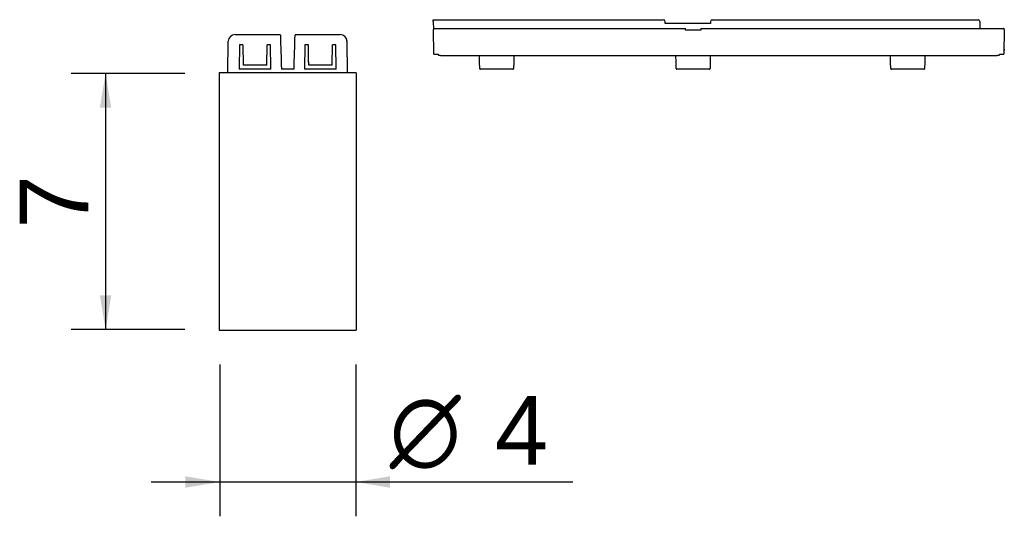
# Model space of a CAD drawing. Header units: millimetres. Extents: x 221 to 507, y 655 to 799.
import ezdxf
from ezdxf.enums import TextEntityAlignment as Align

# ---------------------------------------------------------------- set-up
doc = ezdxf.new("R2010")
doc.units = ezdxf.units.MM
doc.layers.add('Default', color=7, linetype='Continuous')
doc.layers.add('DV1_Default', color=7, linetype='Continuous')
doc.styles.add('SEACAD_Arial', font='arial.ttf')
doc.styles.add('SEACAD_Solid_Edge_ANSI1_Symbols', font='semeca1.ttf')
doc.dimstyles.new('Croquis', dxfattribs={"dimtxt": 20, "dimasz": 10, "dimexe": 10, "dimexo": 10, "dimgap": 5, "dimtad": 1, "dimdec": 0, "dimlfac": 0.1, "dimdsep": 46, "dimtxsty": 'SEACAD_Arial', "dimblk1": '_SE_FILLED', "dimblk2": '_SE_FILLED', "dimsah": 1, "dimcen": 10, "dimadec": 0, "dimazin": 0, "dimtfac": 0.5, "dimtdec": 3, "dimtmove": 0, "dimatfit": 3, "dimfxl": 1, "dimarcsym": 0})

# ---------------------------------------------------------------- blocks, each defined once
blk = doc.blocks.new('SE')
at = {"layer": 'DV1_Default', "color": 7, "linetype": 'Continuous'}
for p, q in [((4.71, 86.14), (17.67, 86.14)), ((22.33, 86.14), (35.27, 86.14)), ((35.27, 86.14), (35.28, 86.14)), ((2.55, 75), (2.71, 84.17)), ((26.1, 78.21), (26.02, 83.16)), ((37.44, 75), (37.28, 84.17)), ((5.96, 83.14), (5.83, 76.01)), ((6.96, 83.14), (5.96, 83.14)), ((6.96, 83.14), (6.96, 83.11)), ((6.96, 83.11), (7.07, 77.23)), ((13.88, 77.23), (13.98, 83.11)), ((14.97, 83.14), (13.98, 83.14)), ((13.98, 83.11), (13.98, 83.14)), ((15.1, 76.05), (14.97, 83.14)), ((25.02, 83.14), (24.9, 76.05)), ((25.01, 82.05), (25, 82.05)), ((26.02, 83.14), (25.02, 83.14)), ((32.93, 77.23), (33.04, 83.11)), ((34.04, 83.14), (33.04, 83.14)), ((34.16, 76.01), (34.04, 83.14)), ((26.12, 77.23), (26.11, 77.57)), ((0, 74.8), (0, 0.2)), ((39.8, 75), (0.2, 75)), ((15.1, 76.05), (6.56, 76.05)), ((13.88, 77.23), (7.07, 77.23)), ((21.83, 76.05), (18.17, 76.05)), ((33.39, 76.05), (24.9, 76.05)), ((32.93, 77.23), (26.12, 77.23)), ((33.42, 76.05), (33.39, 76.05)), ((37.4, 75.01), (37.4, 75.03)), ((40, 0.2), (40, 74.8)), ((0.2, 0), (39.8, 0))]:
    blk.add_line(p, q, dxfattribs=at)
for centre, radius, start, end in [((4.71, 84.14), 2, 90, 178.9978), ((17.67, 85.94), 0.2, 1.5013, 90), ((17.67, 85.94), 0.2, 1.4964, 90), ((22.33, 85.94), 0.2, 90, 178.4987), ((35.27, 84.14), 2, 0.9824, 90.0066), ((35.28, 84.14), 2, 1, 90), ((1103.97, 112.88), 1086.42, 181.42102, 181.94307), ((-1025.59, 111.89), 1048.04, 358.04019, 358.58136), ((0.2, 74.8), 0.2, 90, 180), ((39.8, 74.8), 0.2, 0, 90), ((0.2, 0.2), 0.2, 180, 270), ((39.8, 0.2), 0.2, 270, 360)]:
    blk.add_arc(centre, radius, start, end, dxfattribs=at)
for centre, major_axis, ratio, start_param, end_param in [((26.1, 78.04), (0.009, -0.5), 0.002485, 4.366165, 5.93696), ((37.22, 74.95), (-0.185, -0.076), 0.995171, 3.118871, 3.190238)]:
    blk.add_ellipse(centre, major_axis=major_axis, ratio=ratio, start_param=start_param, end_param=end_param, dxfattribs=at)
for points, knots in [([(6.56, 76.04), (6.47, 76.04), (6.29, 76.04), (6.04, 76.03), (5.88, 76.02), (5.83, 76.02)], [0, 0, 0, 0, 0.333669, 0.794599, 1, 1, 1, 1]), ([(34.16, 76.01), (34.13, 76.02), (33.98, 76.03), (33.73, 76.04), (33.5, 76.05), (33.4, 76.05), (33.39, 76.05)], [0, 0, 0, 0, 0.132357, 0.565091, 0.992983, 1, 1, 1, 1])]:
    blk.add_open_spline(points, degree=3, knots=knots, dxfattribs=at)
blk = doc.blocks.new('DMBLK13')
at = {"layer": 'Default', "linetype": 'Continuous'}
for points in [[(243.9, 773.49), (247.24, 773.49), (245.57, 783.49)], [(243.9, 718.89), (245.57, 708.89), (247.24, 718.89)]]:
    blk.add_hatch(color=7, dxfattribs=at).paths.add_polyline_path(points)
at = {"layer": 'Default', "color": 7, "linetype": 'Continuous'}
for p, q in [((268.62, 783.49), (235.57, 783.49)), ((245.57, 783.49), (245.57, 708.89)), ((268.62, 708.89), (235.57, 708.89))]:
    blk.add_line(p, q, dxfattribs=at)
at = {"layer": 'Default', "color": 7, "linetype": 'Continuous', "style": 'SEACAD_Arial'}
blk.add_text('7', height=20, rotation=90, dxfattribs=at).set_placement((220.57, 738.36), align=Align.TOP_LEFT)
blk = doc.blocks.new('_SE_FILLED')
at = {"color": 0}
blk.add_line((0, 0), (-1, 0), dxfattribs=at)
blk.add_solid([(0, 0), (-1, -0.1665), (-1, 0.1665), (0, 0)], dxfattribs=at)
blk = doc.blocks.new('DMBLK14')
at = {"layer": 'Default', "linetype": 'Continuous'}
for points in [[(268.82, 662.84), (278.82, 664.51), (268.82, 666.17)], [(328.42, 662.84), (328.42, 666.17), (318.42, 664.51)]]:
    blk.add_hatch(color=7, dxfattribs=at).paths.add_polyline_path(points)
at = {"layer": 'Default', "color": 7, "linetype": 'Continuous'}
for p, q in [((278.82, 698.69), (278.82, 654.51)), ((318.42, 698.69), (318.42, 654.51)), ((258.82, 664.51), (381.62, 664.51))]:
    blk.add_line(p, q, dxfattribs=at)
for s, style, p in [('O', 'SEACAD_Solid_Edge_ANSI1_Symbols', (328.33, 689.51)), ('4', 'SEACAD_Arial', (358.96, 689.51))]:
    blk.add_text(s, height=20, dxfattribs=dict(at, style=style)).set_placement(p, align=Align.TOP_LEFT)
blk = doc.blocks.new('Bloque15')
at = {"layer": 'Default', "color": 7, "linetype": 'Continuous'}
for p, q in [((0, 14.4), (66.99, 14.4)), ((0.01, 13.91), (0, 14.4)), ((14.33, 14.43), (14.33, 14.4)), ((14.51, 14.43), (14.51, 14.4)), ((81.24, 14.4), (158.17, 14.4)), ((158.17, 14.4), (158.67, 14.4)), ((0.01, 13.91), (0.05, 11.6)), ((0.17, 4.4), (0.05, 11.6)), ((0.3, 11.85), (73.41, 11.85)), ((67.51, 13.35), (67.49, 13.92)), ((69.74, 13.35), (67.51, 13.35)), ((80.72, 13.35), (69.74, 13.35)), ((73.42, 11.6), (73.41, 11.85)), ((73.42, 11.35), (73.42, 11.6)), ((77.94, 11.85), (77.93, 11.6)), ((77.93, 11.6), (77.93, 11.35)), ((77.94, 11.85), (166.05, 11.85)), ((80.74, 13.92), (80.72, 13.35)), ((159.17, 13.91), (159.2, 11.85)), ((166.3, 11.6), (166.17, 4.4)), ((77.93, 11.35), (73.42, 11.35)), ((166.21, 6.31), (166.22, 5.5)), ((0.18, 4.4), (0.17, 4.4)), ((0.18, 4.4), (1.42, 4.4)), ((1.42, 4.4), (1.42, 4.2)), ((1.62, 4), (1.42, 4.2)), ((2.12, 4), (1.62, 4)), ((2.12, 4), (133.36, 4)), ((13.49, 2.01), (13.46, 4)), ((23.46, 4), (23.42, 2.01)), ((70.71, 2.01), (70.67, 4)), ((80.67, 4), (80.64, 2.01)), ((133.19, 2.01), (133.16, 4)), ((133.36, 4), (135.64, 4)), ((135.64, 4), (164.22, 4)), ((143.16, 4), (143.12, 2.01)), ((164.72, 4), (164.22, 4)), ((164.92, 4.2), (164.72, 4)), ((164.92, 4.4), (164.92, 4.2)), ((164.92, 4.4), (166.17, 4.4)), ((166.17, 4.4), (166.17, 4.4)), ((166.22, 5.5), (166.19, 5.5)), ((13.52, 0.2), (13.49, 2.01)), ((23.19, 0), (13.72, 0)), ((23.42, 2.01), (23.39, 0.2)), ((70.74, 0.2), (70.71, 2.01)), ((80.41, 0), (70.94, 0)), ((80.64, 2.01), (80.61, 0.2)), ((133.22, 0.2), (133.19, 2.01)), ((142.89, 0), (133.42, 0)), ((143.12, 2.01), (143.09, 0.2))]:
    blk.add_line(p, q, dxfattribs=at)
for centre, radius, start, end in [((66.99, 13.9), 0.5, 1.5227, 90), ((81.24, 13.9), 0.5, 90, 178.4624), ((158.67, 13.9), 0.5, 1, 90), ((0.3, 11.6), 0.25, 90, 181), ((166.05, 11.6), 0.25, 359, 90), ((7.94, 4.28), 0.4, 224.5044, 226.2814), ((145.36, 4.28), 0.4, 224.5044, 226.2814), ((13.72, 0.2), 0.2, 181, 270), ((23.19, 0.2), 0.2, 270, 359), ((70.94, 0.2), 0.2, 181, 270), ((80.41, 0.2), 0.2, 270, 359), ((133.42, 0.2), 0.2, 181, 270), ((142.89, 0.2), 0.2, 270, 359)]:
    blk.add_arc(centre, radius, start, end, dxfattribs=at)

msp = doc.modelspace()

# ---------------------------------------------------------------- block references
at = {"layer": 'Default', "color": 7}
for name, p in [('Bloque15', (341.02, 784.73)), ('SE', (278.62, 708.69))]:
    msp.add_blockref(name, p, dxfattribs=at)

# ---------------------------------------------------------------- dimensions: what is measured, and where the dimension line sits
at = {"layer": 'Default', "color": 7, "linetype": 'Continuous'}
for base, p1, p2, angle, text, picture, middle in [((245.57, 783.49), (278.62, 783.49), (278.62, 708.89), 270, '\\A1;<>', 'DMBLK13', (245.57, 746.19)), ((278.82, 664.51), (278.82, 708.69), (318.42, 708.69), 0, '\\A1;%%C <>', 'DMBLK14', (321.33, 664.51))]:
    dim = msp.add_linear_dim(base=base, p1=p1, p2=p2, angle=angle, text=text, dimstyle='Croquis', dxfattribs=at)
    dim.commit()
    dim.dimension.update_dxf_attribs({"geometry": picture, "text_midpoint": middle, "dimtype": 161})

doc.saveas('drawing.dxf')
